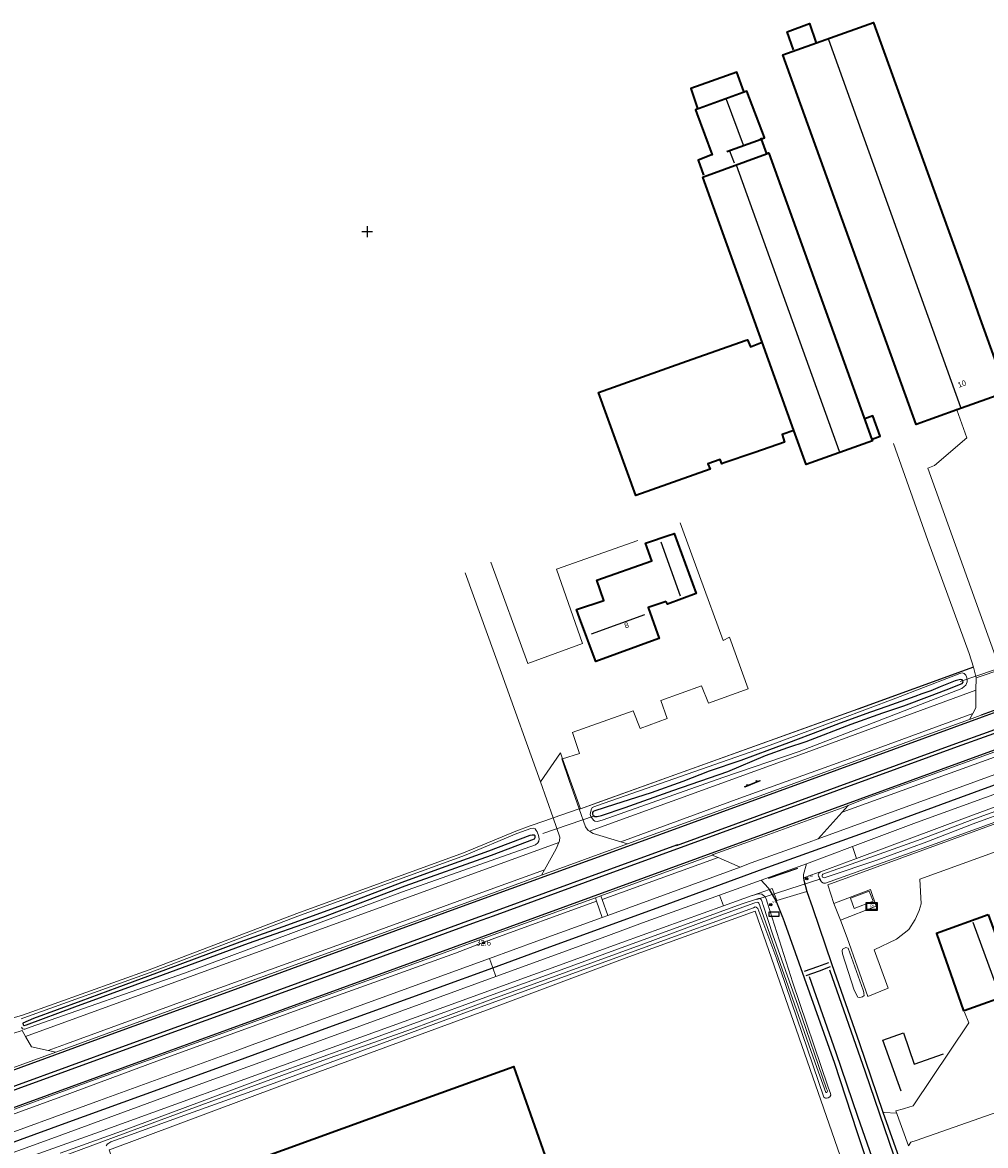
# Model space of a CAD drawing. Header units: metres. Extents: x 169249 to 194689, y 406250 to 412203.
# Tile 140 of 256: x 177102 to 177279, y 406710 to 406916. Entities that reach past the tile are written whole.
import ezdxf
from ezdxf.enums import TextEntityAlignment as Align

# ---------------------------------------------------------------- set-up
doc = ezdxf.new("R2010")
doc.units = ezdxf.units.M
doc.linetypes.add('BGT_NLCS_N264$0$AM-AS', pattern=[16, 10, -2, 2, -2])
doc.layers.get('0').update_dxf_attribs({"linetype": 'CONTINUOUS'})
for name, color, linetype, lineweight in [('BGT_NLCS_N264$0$B-WE-AM-AS_KUNSTWERK_DUIKER-GV', 252, 'BGT_NLCS_N264$0$AM-AS', 18), ('BGT_NLCS_N264$0$B-WE-GW-WATERGANG_INSTEEK-G', 252, 'CONTINUOUS', 18), ('BGT_NLCS_N264$0$B-WE-GW-WATERGANG_SLOOT_BODEM-G', 252, 'CONTINUOUS', 18), ('BGT_NLCS_N264$0$B-WE-IE-TERREINAFSCHEIDING_KUNSTMATIG_HEKWERK-G', 252, 'BGT_NLCS_N264$0$IE-TERREINAFSCHEIDING-KUNSTMATIG', 18), ('BGT_NLCS_N264$0$B-WE-KW-KUNSTWERK_DUIKER-G', 252, 'CONTINUOUS', 18), ('BGT_NLCS_N264$0$B-WE-OG-TOPOGRAFIE_BEBOUWING-G', 252, 'CONTINUOUS', 35), ('BGT_NLCS_N264$0$B-WE-OG-TOPOGRAFIE_TERREIN_GROEN-GV', 252, 'CONTINUOUS', 18), ('BGT_NLCS_N264$0$B-WE-OG-TOPOGRAFIE_TERREIN_ONBEGROEID-GV', 252, 'CONTINUOUS', 18), ('BGT_NLCS_N264$0$B-WE-OG-TOPOGRAFIE_WATER-GV', 252, 'CONTINUOUS', 18), ('BGT_NLCS_N264$0$B-WE-OG-TOPOGRAFIE_WEG_BERM-GV', 252, 'CONTINUOUS', 18), ('BGT_NLCS_N264$0$B-WE-OG-TOPOGRAFIE_WEG_RIJWEG-GV', 252, 'CONTINUOUS', 18), ('BGT_NLCS_N264$0$B-WE-OG-TOPOGRAFIE_WEG_RIJWIELPAD-GV', 252, 'CONTINUOUS', 18), ('BGT_NLCS_N264$0$B-WE-OG-TOPOGRAFIE_WEG_VERHARD-G', 252, 'CONTINUOUS', 18), ('BGT_NLCS_N264$0$B-WE-VW-VERKEERSTEKEN_BORD-S', 252, 'CONTINUOUS', 25), ('X-XX-AL-REFERENTIE-G', 7, 'CONTINUOUS', 18)]:
    doc.layers.add(name, color=color, linetype=linetype, lineweight=lineweight)
for name, color, linetype in [('BGT_NLCS_N264$0$B-WE-IE-MEUBILAIR_WEGMEUBILAIR-S', 252, 'CONTINUOUS'), ('BGT_NLCS_N264$0$B-WE-IE-TERREINAFSCHEIDING_KUNSTMATIG_HEKWERK_RASTER-G', 252, 'CONTINUOUS'), ('BGT_NLCS_N264$0$B-WE-KG-KADASTRAAL_NOK-G', 252, 'CONTINUOUS'), ('BGT_NLCS_N264$0$B-WE-OG-TOPOGRAFIE_WATER_SLOOT-GV', 252, 'CONTINUOUS'), ('BGT_NLCS_N264$0$B-WE-OG-TOPOGRAFIE_WEG_INRIT-GV', 252, 'CONTINUOUS'), ('BGT_NLCS_N264$0$B-WE-OG-TOPOGRAFIE_WEG_RIJWEG-G', 252, 'CONTINUOUS'), ('BGT_NLCS_N264$0$B-WE-VW-MARKERING-G', 252, 'CONTINUOUS'), ('BGT_NLCS_N264$0$Label_Nummeraanduidingreeks', 252, 'CONTINUOUS'), ('BGT_NLCS_N264$0$Label_Puntobject', 252, 'CONTINUOUS')]:
    doc.layers.add(name, color=color, linetype=linetype)
doc.styles.add('BGT_NLCS_N264$0$NLCS-ISO', font='NLCS-ISO.ttf')
doc.styles.add('BGT_NLCS_N264$0$STANDARD', font='txt')
doc.linetypes.add('BGT_NLCS_N264$0$IE-TERREINAFSCHEIDING-KUNSTMATIG', pattern='A,4,[82,NLCS.SHX,S=0.75,R=90,X=0,Y=0],4,-2', length=10)

# ---------------------------------------------------------------- blocks, each defined once
blk = doc.blocks.new('BGT_NLCS_N264$0$SIE-WEG_SCHRIKHEK')
for points in [[(-1.125, 0), (-1.125, 0.1), (-1.5, 0.1), (-1.5, 0)], [(-0.375, 0), (-0.375, 0.1), (-0.75, 0.1), (-0.75, 0)], [(0.375, 0.1), (0, 0.1), (0, 0), (0.375, 0)], [(1.125, 0), (1.125, 0.1), (0.75, 0.1), (0.75, 0)]]:
    blk.add_hatch(color=0).paths.add_polyline_path(points)
at = {"color": 0}
for p, q in [((-1.125, 0), (-1.125, 0.1)), ((-0.75, 0), (-0.75, 0.1)), ((-0.375, 0), (-0.375, 0.1)), ((0, 0.1), (0, 0)), ((0.375, 0.1), (0.375, 0)), ((0.75, 0.1), (0.75, 0)), ((1.125, 0.1), (1.125, 0))]:
    blk.add_line(p, q, dxfattribs=at)
at = {"flags": 128}
for points in [[(-1.5, 0.1), (1.5, 0.1), (1.5, 0), (-1.5, 0)], [(-1.0125, 0.1), (-1.0125, 0.25), (-0.8625, 0.25), (-0.8625, 0.1)], [(0.8625, 0.1), (0.8625, 0.25), (1.0125, 0.25), (1.0125, 0.1)]]:
    blk.add_lwpolyline(points, close=True, dxfattribs=at)
blk = doc.blocks.new('BGT_NLCS_N264$0$SIE-WEG_STRAATNAAMBORD_PAAL-SO')
blk.add_line((-0.3, 0), (0.3, 0))
for radius in [0.2, 0.0745]:
    blk.add_circle((0, 0), radius)
at = {"style": 'BGT_NLCS_N264$0$NLCS-ISO'}
blk.add_attdef('STRAATNAAMBORD', (0.28, 0.29), '', height=0.35, dxfattribs=at)
blk = doc.blocks.new('BGT_NLCS_N264$0$SKL-ET_OV_KAST_ALGEMEEN-SO')
for p, q in [((-0.91, 0.44), (0.84, 0.44)), ((-0.91, -0.43), (-0.91, 0.44)), ((0.84, 0.44), (0.84, -0.43)), ((0.84, -0.43), (-0.91, -0.43))]:
    blk.add_line(p, q)
blk = doc.blocks.new('BGT_NLCS_N264$0$SRI-TERREINKAST-SO')
at = {"ltscale": 0.1}
h = blk.add_hatch(color=256, dxfattribs=at)
h.paths.add_polyline_path([(1.16, 0.64), (-1.01, 0.64), (-1.01, -0.71), (1.16, -0.71)])
h.paths.add_polyline_path([(1.01, 0.49), (-0.86, 0.49), (-0.86, -0.56), (1.01, -0.56)], flags=16)
at = {"flags": 128}
for points in [[(1.16, 0.64), (-1.01, 0.64), (-1.01, -0.71), (1.16, -0.71)], [(1.01, 0.49), (-0.86, 0.49), (-0.86, -0.56), (1.01, -0.56)]]:
    blk.add_lwpolyline(points, close=True, dxfattribs=at)
at = {"style": 'BGT_NLCS_N264$0$NLCS-ISO'}
blk.add_text('RI', height=0.6, dxfattribs=at).set_placement((-0.26, -0.29))
blk = doc.blocks.new('BGT_NLCS_N264$0$SIE-WEG_PAAL_ALGEMEEN_TYPE_02-SO')
at = {"ltscale": 0.5}
h = blk.add_hatch(color=256, dxfattribs=at)
h.paths.add_polyline_path([(0, 0), (0.1875, 0, 0.41421356), (0, 0.1875)])
h.paths.add_polyline_path([(0, -0.1875), (0, 0), (-0.1875, 0, 0.41421356)])
for p, q in [((-0.1875, 0), (0.1875, 0)), ((0, -0.1875), (0, 0.1875))]:
    blk.add_line(p, q, dxfattribs=at)
blk.add_circle((0, 0), 0.1875, dxfattribs=at)
blk = doc.blocks.new('BGT_NLCS_N264')
at = {"layer": 'BGT_NLCS_N264$0$B-WE-AM-AS_KUNSTWERK_DUIKER-GV'}
for p, q in [((177274, 406795.38, 19.62), (177283.83, 406798.77, 19.6)), ((177206.86, 406770.77, 19.08), (177195.55, 406766.85, 19.07))]:
    blk.add_line(p, q, dxfattribs=at)
at = {"layer": 'BGT_NLCS_N264$0$B-WE-GW-WATERGANG_INSTEEK-G'}
blk.add_line((177235.83, 406756.15, 20.3), (177235.85, 406756.15, 20.3), dxfattribs=at)
for points in [[(177292.17, 406773.9, 20.04), (177269.4, 406765.65, 20.02), (177263.98, 406763.69, 20.02), (177249.25, 406758.43, 20.13), (177249.17, 406758.41, 20.13), (177249.05, 406758.39, 20.13), (177248.92, 406758.39, 20.13), (177248.77, 406758.48, 20.13), (177248.53, 406758.63, 20.13), (177248.27, 406759.02, 20.13), (177248.22, 406759.09, 20.13), (177248.08, 406759.48, 20.13), (177248, 406759.71, 20.14), (177247.93, 406759.91, 20.14), (177248.05, 406760.26, 20.14), (177248.32, 406760.46, 20.15)], [(177235.85, 406756.15, 20.3), (177236.74, 406756.39, 20.23), (177237.2, 406756.45, 20.19), (177237.59, 406756.39, 20.21), (177237.63, 406756.36, 20.21), (177238.13, 406755.99, 20.23), (177238.37, 406755.52, 20.24), (177238.61, 406754.75, 20.25), (177238.63, 406754.72, 20.25), (177242.9, 406741.3, 20.35), (177243.22, 406740.32, 20.35), (177249.74, 406720.99, 20.49), (177250.2, 406719.82, 20.49), (177250.24, 406719.53, 20.49), (177250.07, 406719.23, 20.49), (177249.73, 406719.05, 20.48), (177249.48, 406718.96, 20.48), (177249.29, 406718.96, 20.47), (177249.15, 406719.04, 20.48), (177248.95, 406719.17, 20.48), (177241.01, 406742.52, 20.28), (177240.48, 406744.05, 20.27), (177240.33, 406744.46, 20.27), (177236.86, 406753.79, 20.18), (177236.52, 406754.01, 20.18), (177236.36, 406754.05, 20.18), (177236.05, 406753.91, 20.3), (177216.18, 406746.66, 20.21), (177184.74, 406735.22, 20.32), (177148.09, 406721.74, 20.43), (177132.37, 406716.07, 20.46), (177121.67, 406712.21, 20.49), (177118.1, 406710.95, 20.58), (177117.51, 406710.58, 20.65), (177117.49, 406710.56, 20.65), (177117.22, 406710.19, 20.65)], [(177252.37, 406745.42, 20.32), (177252.31, 406746, 20.34), (177252.39, 406746.28, 20.33), (177252.62, 406746.43, 20.33), (177253, 406746.58, 20.34), (177253.2, 406746.57, 20.34), (177253.34, 406746.5, 20.35), (177253.39, 406746.48, 20.34), (177253.4, 406746.47, 20.34), (177256.18, 406738.8, 20.32), (177256.28, 406738.34, 20.35), (177256.31, 406738.16, 20.36), (177256.37, 406737.8, 20.39), (177256.03, 406737.58, 20.4), (177255.56, 406737.41, 20.4), (177255.2, 406737.47, 20.4), (177254.54, 406738.77, 20.4), (177252.37, 406745.42, 20.32)]]:
    blk.add_polyline3d(points, dxfattribs=at)
at = {"layer": 'BGT_NLCS_N264$0$B-WE-GW-WATERGANG_SLOOT_BODEM-G'}
for points in [[(177287.6, 406774.16, 19.32), (177276.11, 406770, 19.31), (177266.83, 406766.46, 19.31), (177252.29, 406761.28, 19.31), (177251.53, 406761.02, 19.31), (177248.76, 406760.05, 19.31), (177248.73, 406759.97, 19.31), (177248.67, 406759.8, 19.31), (177248.67, 406759.7, 19.31), (177248.71, 406759.52, 19.31), (177249.07, 406759.4, 19.31), (177249.58, 406759.57, 19.31), (177258.88, 406762.72, 19.31), (177267.86, 406766.01, 19.31), (177276.38, 406769.3, 19.31), (177283.42, 406771.87, 19.31)], [(177108.86, 406708.17, 19.7), (177120.7, 406712.54, 19.7), (177131.77, 406716.64, 19.7), (177146.32, 406721.98, 19.65), (177159.01, 406726.58, 19.65), (177161.19, 406727.37, 19.65), (177173.3, 406731.65, 19.65), (177187.74, 406737.03, 19.65), (177201.68, 406742.07, 19.65), (177215.92, 406747.31, 19.58), (177230.75, 406752.78, 19.58), (177236.29, 406754.81, 19.45), (177236.7, 406754.95, 19.44), (177236.9, 406754.88, 19.44), (177236.93, 406754.86, 19.44), (177237.03, 406754.74, 19.44), (177237.19, 406754.29, 19.44), (177237.19, 406754.29, 19.44), (177237.21, 406754.23, 19.44), (177247.69, 406724.58, 19.58), (177249.33, 406720.02, 19.58), (177249.53, 406720.03, 19.58), (177249.61, 406720.32, 19.58), (177249.45, 406720.66, 19.58), (177244.22, 406735.83, 19.58), (177239.58, 406748.93, 19.58), (177237.81, 406754.39, 19.36), (177237.79, 406754.47, 19.36), (177237.62, 406754.96, 19.34), (177237.47, 406755.43, 19.32), (177237.21, 406755.6, 19.32), (177236.99, 406755.59, 19.11), (177233.8, 406754.56, 19.1), (177226.05, 406751.75, 19.41), (177213.12, 406747.04, 19.46), (177200.77, 406742.5, 19.54), (177186.92, 406737.52, 19.71), (177174.85, 406733.09, 19.71), (177161.68, 406728.26, 19.7), (177148.04, 406723.34, 19.7), (177134.34, 406718.22, 19.7), (177120.05, 406712.92, 19.7), (177108.76, 406708.87, 19.7)]]:
    blk.add_polyline3d(points, dxfattribs=at)
at = {"layer": 'BGT_NLCS_N264$0$B-WE-IE-TERREINAFSCHEIDING_KUNSTMATIG_HEKWERK-G'}
for p, q in [((177276.32, 406797.95, 20.26), (177204.28, 406772.04, 20.6)), ((177204.28, 406772.04, 20.6), (177201, 406781.23, 20.74)), ((177250.82, 406754.66, 20.71), (177252.04, 406751.62, 20.78))]:
    blk.add_line(p, q, dxfattribs=at)
for points in [[(177417.89, 406747.08, 20.02), (177395.71, 406811.78, 20.03), (177395.56, 406811.72, 20.03), (177367.59, 406801.22, 20.07), (177339.41, 406790.98, 20.08), (177304.43, 406778.05, 20.13), (177300.82, 406776.74, 20.14), (177295.63, 406774.85, 20.15), (177249.68, 406758.1, 20.29), (177250.82, 406754.66, 20.71)], [(177252.04, 406751.62, 20.78), (177253.25, 406748.4, 20.51), (177257.04, 406737.61, 20.38), (177260.78, 406739.13, 20.39), (177258.21, 406746.17, 20.39), (177262.29, 406748.14, 20.29), (177264.55, 406749.93, 20.3), (177265.73, 406751.72, 20.3), (177266.47, 406753.37, 20.28), (177266.82, 406754.63, 20.27), (177266.58, 406759.14, 20.24), (177300.52, 406771.41, 20.05), (177337.48, 406784.88, 20.12), (177371.52, 406797.28, 20.17), (177393.9, 406805.47, 20.09), (177405.23, 406772.12, 20.13), (177415.07, 406742.91, 20.08)], [(177201, 406781.23, 20.74), (177200.6, 406782.33, 20.75), (177196.97, 406776.98, 20.58)], [(177250.82, 406754.66, 20.71), (177257.51, 406757.22, 20.83), (177258.59, 406754.22, 20.86), (177252.04, 406751.62, 20.78)], [(177140.65, 406640.24, 20.74), (177126.13, 406684.17, 20.75), (177121.45, 406698.34, 20.76), (177119.28, 406704.93, 20.76), (177117.79, 406709.48, 20.76), (177117.85, 406709.51, 20.76), (177149.13, 406721.15, 20.49), (177187.06, 406735.09, 20.43), (177212.5, 406744.62, 20.29), (177236.35, 406753.28, 20.23), (177254.44, 406701.18, 20.55), (177254.56, 406700.84, 20.56), (177235.07, 406694.29, 20.65)]]:
    blk.add_polyline3d(points, dxfattribs=at)
at = {"layer": 'BGT_NLCS_N264$0$B-WE-IE-TERREINAFSCHEIDING_KUNSTMATIG_HEKWERK_RASTER-G'}
blk.add_line((177276.44, 406798.04, 20.26), (177255.18, 406790.36, 20.35), dxfattribs=at)
blk.add_polyline3d([(177263.18, 406720.28, 20.6), (177259.82, 406729.63, 20.49), (177263.6, 406730.93, 20.45), (177265.56, 406725.23, 20.49), (177270.95, 406727.09, 20.47)], dxfattribs=at)
at = {"layer": 'BGT_NLCS_N264$0$B-WE-KG-KADASTRAAL_NOK-G'}
for p, q in [((177231.02, 406902.27, 24.79), (177234.14, 406893.89, 24.8)), ((177231.66, 406892.74, 23.75), (177232.52, 406890.58, 23.76)), ((177222.66, 406811.06, 26.32), (177219.13, 406820.95, 26.27)), ((177216.03, 406807.65, 29.77), (177206.25, 406804.08, 29.84)), ((177281.33, 406737.66, 25.99), (177276.4, 406751.18, 26.05))]:
    blk.add_line(p, q, dxfattribs=at)
for points in [[(177274.16, 406845.6, 25.63), (177274.13, 406845.7, 25.63), (177249.86, 406913.15, 25.66)], [(177232.89, 406890.17, 25.02), (177251.78, 406837.64, 25.03), (177251.81, 406837.57, 25.03)]]:
    blk.add_polyline3d(points, dxfattribs=at)
at = {"layer": 'BGT_NLCS_N264$0$B-WE-KW-KUNSTWERK_DUIKER-G'}
blk.add_line((177248.43, 406759.22, 18.99), (177236.69, 406755.4, 18.99), dxfattribs=at)
at = {"layer": 'BGT_NLCS_N264$0$B-WE-OG-TOPOGRAFIE_BEBOUWING-G'}
for p, q in [((177231.18, 406892.62, 23.61), (177237.43, 406894.93, 23.61)), ((177237.35, 406895.14, 22.26), (177237.43, 406894.93, 22.26)), ((177237.43, 406894.93, 22.26), (177238.42, 406892.23, 22.26)), ((177238.42, 406892.23, 22.26), (177238.43, 406892.2, 22.26)), ((177243.46, 406841.48, 22.69), (177237.64, 406857.65, 22.69))]:
    blk.add_line(p, q, dxfattribs=at)
for points in [[(177273.39, 406845.22, 22.62), (177265.88, 406842.53, 22.62), (177241.43, 406910.38, 22.62), (177258.07, 406916.32, 22.62), (177258.09, 406916.27, 22.62)], [(177243.4, 406911.3, 22.67), (177242.26, 406914.6, 22.67), (177246.32, 406916.1, 22.67), (177247.49, 406912.7, 22.67)], [(177258.09, 406916.27, 22.62), (177266.39, 406893.22, 22.62), (177275.55, 406867.79, 22.62), (177277.61, 406862.07, 22.62), (177282.43, 406848.69, 22.62), (177282.5, 406848.48, 22.62), (177273.39, 406845.22, 22.62)], [(177234.25, 406903.62, 22.6), (177233, 406907.2, 22.6), (177224.52, 406904.17, 22.6), (177225.78, 406900.56, 22.6)], [(177237.43, 406894.93, 23.61), (177237.49, 406894.95, 23.61), (177238.05, 406895.16, 23.61), (177238.04, 406895.19, 23.61), (177234.85, 406903.7, 23.61), (177225.42, 406900.27, 23.61), (177225.42, 406900.26, 23.61), (177225.65, 406899.64, 23.61), (177228.45, 406892.06, 23.61), (177228.37, 406892.03, 23.61), (177226.1, 406891.14, 23.61), (177225.87, 406891.05, 23.61), (177226.89, 406888.3, 23.61)], [(177237.64, 406857.65, 22.69), (177226.75, 406887.94, 22.69), (177226.85, 406887.98, 22.69), (177238.42, 406892.23, 22.69)], [(177238.42, 406892.23, 22.69), (177238.46, 406892.24, 22.69), (177238.83, 406892.38, 22.69), (177238.85, 406892.34, 22.69), (177248.2, 406866.37, 22.69), (177256.3, 406843.9, 22.69), (177257.78, 406839.79, 22.69), (177257.87, 406839.55, 22.69), (177245.71, 406835.2, 22.69), (177243.46, 406841.48, 22.69)], [(177243.46, 406841.48, 22.69), (177241.29, 406840.7, 24.06), (177241.71, 406839.3, 24.12), (177236.3, 406837.44, 24.06), (177230.5, 406835.44, 24), (177230.22, 406835.34, 23.99), (177229.92, 406836.13, 23.94), (177227.68, 406835.35, 24.6), (177228.07, 406834.39, 24.72), (177214.45, 406829.56, 24.24), (177207.6, 406848.43, 24.31), (177223.74, 406854.15, 24.23), (177234.71, 406858.03, 24.17), (177234.96, 406858.12, 24.17), (177235.5, 406856.83, 24.1), (177237.64, 406857.65, 22.69)], [(177257.81, 406839.84, 22.15), (177259.3, 406840.39, 22.15), (177257.95, 406844.13, 22.15), (177256.51, 406843.62, 22.15)], [(177220.03, 406810.1, 23.8), (177216.72, 406809, 28.12), (177218.73, 406803.29, 24.45), (177218.66, 406803.28, 24.46), (177207.08, 406799.06, 24.5), (177206.96, 406799.39, 24.5), (177204.14, 406807.07, 24.47), (177203.58, 406808.59, 24.46), (177208.55, 406810.24, 24.11), (177207.32, 406813.97, 23.71), (177217.39, 406817.53, 23.93), (177216.2, 406820.76, 23.96), (177220.73, 406822.29, 23.87), (177221.18, 406822.44, 23.86), (177221.48, 406822.54, 23.86), (177225.53, 406811.55, 23.93), (177220.24, 406809.6, 23.89), (177220.03, 406810.1, 23.8)], [(177279.11, 406752.68, 24.54), (177284.35, 406738.45, 24.69), (177284.32, 406738.44, 24.69), (177274.73, 406735.01, 23.35), (177274.65, 406734.98, 23.33), (177272.75, 406740.41, 23.37), (177269.69, 406749.2, 23.42), (177269.67, 406749.26, 23.42), (177279.11, 406752.68, 24.54)], [(177144.66, 406688.35, 24.09), (177139.24, 406703.79, 23.46), (177138.65, 406705.46, 23.4), (177139.07, 406705.61, 23.4), (177139.11, 406705.62, 23.4), (177171.22, 406717.23, 23.9), (177192.03, 406724.75, 24.22), (177192.06, 406724.67, 24.22), (177197.77, 406708.48, 24.15), (177197.96, 406707.95, 24.15), (177144.66, 406688.35, 24.09)]]:
    blk.add_polyline3d(points, dxfattribs=at)
at = {"layer": 'BGT_NLCS_N264$0$B-WE-OG-TOPOGRAFIE_TERREIN_GROEN-GV'}
blk.add_polyline3d([(177240.33, 406755.2, 1.24), (177239.49, 406757.41, 20.25), (177238.99, 406757.24, 20.25)], dxfattribs=at)
at = {"layer": 'BGT_NLCS_N264$0$B-WE-OG-TOPOGRAFIE_TERREIN_ONBEGROEID-GV', "linetype": 'Continuous'}
for p, q in [((177276.9, 406796.1, 20.23), (177281.79, 406797.75, 20.25)), ((177199.3, 406770.39, 20.55), (177204.06, 406772.02, 20.57))]:
    blk.add_line(p, q, dxfattribs=at)
at = {"layer": 'BGT_NLCS_N264$0$B-WE-OG-TOPOGRAFIE_WATER-GV'}
for p, q in [((177254.97, 406762.95, 20.12), (177248.32, 406760.46, 20.15)), ((177248.32, 406760.46, 20.15), (177247.46, 406760.16, 20.18)), ((177235.83, 406756.15, 20.3), (177230.55, 406754.25, 20.32)), ((177235.84, 406756.15, 20.3), (177235.83, 406756.15, 20.3)), ((177235.85, 406756.15, 20.23), (177235.84, 406756.15, 20.3))]:
    blk.add_line(p, q, dxfattribs=at)
for points in [[(177454.56, 406835.85, 19.72), (177453.42, 406835.62, 19.72), (177429.71, 406827.16, 19.74), (177404.27, 406817.92, 19.8), (177377.18, 406808.01, 19.84), (177341.41, 406794.85, 19.88), (177309.38, 406783.13, 19.94), (177274.8, 406770.35, 20.03), (177254.97, 406762.95, 20.12)], [(177206.94, 406769.78, 20.44), (177207.44, 406769.72, 20.44), (177208.47, 406770.02, 20.44), (177230.44, 406777.82, 20.39), (177244.46, 406782.58, 20.23), (177274.28, 406794.14, 20.24), (177274.73, 406794.46, 20.24), (177275.01, 406794.71, 20.24), (177275.25, 406795.34, 20.24), (177275.27, 406795.81, 20.22), (177275.13, 406796.25, 20.18), (177275.04, 406796.55, 20.14), (177274.72, 406796.9, 20.13), (177274.35, 406796.97, 20.15), (177273.92, 406796.86, 20.18), (177272.36, 406796.29, 20.15), (177262.18, 406792.33, 20.11), (177251.79, 406788.46, 20.11), (177239.1, 406783.72, 20.1), (177207.43, 406772.65, 20.45), (177206.42, 406772.3, 20.45), (177206.26, 406771.86, 20.44), (177206.11, 406771.31, 20.44), (177206.09, 406771.03, 20.44), (177206.22, 406770.67, 20.44), (177206.69, 406769.94, 20.44), (177206.94, 406769.78, 20.44)], [(177152.42, 406752.36, 20.82), (177125.28, 406742.05, 21.02), (177102.09, 406733.73, 21.22), (177101.64, 406733.51, 21.2)], [(177101.68, 406732, 21.18), (177101.9, 406731.68, 21.18), (177102.09, 406731.62, 21.18), (177102.31, 406731.61, 21.18), (177103.31, 406731.98, 21.17), (177131.58, 406741.89, 20.98), (177171.63, 406756.8, 20.66), (177196.04, 406765.47, 20.51), (177196.48, 406765.81, 20.52), (177196.67, 406766.12, 20.53), (177196.71, 406766.57, 20.53), (177196.57, 406767.16, 20.52), (177196.33, 406767.81, 20.53), (177196.17, 406768.1, 20.52), (177195.99, 406768.35, 20.5), (177195.69, 406768.5, 20.49), (177195.18, 406768.44, 20.46), (177192.63, 406767.51, 20.39), (177183.02, 406763.51, 20.3), (177152.42, 406752.36, 20.82)], [(177230.55, 406754.25, 20.32), (177211.9, 406747.55, 20.38), (177179.2, 406735.69, 20.47), (177154.48, 406726.73, 20.6), (177116, 406712.79, 20.84), (177085.3, 406701.83, 21), (177059.43, 406692.25, 20.95)]]:
    blk.add_polyline3d(points, dxfattribs=at)
at = {"layer": 'BGT_NLCS_N264$0$B-WE-OG-TOPOGRAFIE_WATER_SLOOT-GV'}
for points in [[(177245.73, 406784.41, 19.7), (177253.97, 406787.58, 19.66), (177259.77, 406789.63, 19.66), (177263.62, 406790.94, 19.66), (177268.33, 406792.69, 19.66), (177271.4, 406793.85, 19.66), (177274.36, 406795.07, 19.66), (177274.51, 406795.28, 19.66), (177274.49, 406795.54, 19.66), (177274.36, 406795.69, 19.66), (177274.07, 406795.75, 19.66), (177273.09, 406795.52, 19.66), (177270.33, 406794.43, 19.62), (177268.57, 406793.7, 19.62), (177266.92, 406793.17, 19.62), (177265.67, 406792.68, 19.62), (177260.54, 406790.83, 19.62), (177257.51, 406789.77, 19.62), (177251.94, 406787.76, 19.62), (177248.28, 406786.36, 19.62), (177242.46, 406784.15, 19.62), (177238.97, 406782.89, 19.67), (177233.74, 406780.92, 19.7), (177227.91, 406778.96, 19.7), (177223.05, 406777.07, 19.7), (177217.26, 406775.01, 19.7), (177210.55, 406772.86, 19.7), (177206.9, 406771.66, 19.7), (177206.61, 406771.56, 19.7), (177206.5, 406771.36, 19.7), (177206.5, 406771.05, 19.7), (177206.64, 406770.82, 19.7), (177206.92, 406770.66, 19.7), (177207.35, 406770.67, 19.7), (177208.12, 406770.85, 19.7), (177212.49, 406772.27, 19.7), (177221.26, 406775.4, 19.7), (177231.35, 406778.89, 19.7), (177238.26, 406781.82, 19.7), (177242.35, 406783.28, 19.7), (177245.73, 406784.41, 19.7)], [(177172.14, 406757.94, 19.74), (177187.94, 406763.54, 19.74), (177195.83, 406766.54, 19.74), (177196, 406766.81, 19.74), (177195.96, 406767.08, 19.74), (177195.77, 406767.24, 19.74), (177195.43, 406767.24, 19.74), (177194.97, 406767.18, 19.74), (177187.43, 406764.26, 19.74), (177178.07, 406760.9, 19.74), (177171.5, 406758.54, 19.74), (177161.1, 406754.56, 19.74), (177150.5, 406750.73, 19.74), (177141.76, 406747.58, 19.82), (177128.14, 406742.51, 19.95), (177119.17, 406739.22, 19.95), (177112.56, 406736.76, 20.21), (177103.9, 406733.56, 20.21), (177101.95, 406732.7, 20.21), (177101.98, 406732.41, 20.21), (177102.19, 406732.27, 20.21), (177102.62, 406732.4, 20.21), (177111.46, 406735.74, 20.21), (177127.75, 406741.64, 20.21), (177143.37, 406747.4, 20.01), (177156.97, 406752.2, 20.01), (177172.14, 406757.94, 19.74)]]:
    blk.add_polyline3d(points, dxfattribs=at)
at = {"layer": 'BGT_NLCS_N264$0$B-WE-OG-TOPOGRAFIE_WEG_BERM-GV'}
for p, q in [((177276.9, 406796.1, 20.23), (177276.44, 406798.04, 20.26)), ((177276.89, 406793.79, 20.28), (177276.9, 406796.1, 20.23)), ((177275.72, 406788.46, 20.32), (177276.3, 406789.51, 20.33)), ((177283.82, 406782.83, 20.23), (177252.31, 406771.43, 20.38)), ((177204.28, 406772.04, 20.6), (177204.06, 406772.02, 20.57)), ((177252.31, 406771.43, 20.38), (177247.92, 406766.54, 20.22)), ((177253.44, 406772.68, 20.42), (177252.31, 406771.43, 20.38)), ((177211.71, 406766, 20.62), (177212.95, 406765.61, 20.64)), ((177254.24, 406765.14, 20.13), (177245.75, 406761.96, 20.16)), ((177254.97, 406762.95, 20.12), (177254.24, 406765.14, 20.13)), ((177228.46, 406763.57, 20.51), (177208.03, 406756.1, 20.63)), ((177208.26, 406755.44, 20.6), (177229.55, 406763.1, 20.46)), ((177229.55, 406763.1, 20.46), (177228.46, 406763.57, 20.51)), ((177233.61, 406761.36, 20.26), (177229.55, 406763.1, 20.46)), ((177197.14, 406759.86, 20.74), (177197.7, 406760.86, 20.69)), ((177237.46, 406758.96, 20.19), (177229.84, 406756.22, 20.24)), ((177235.84, 406756.15, 20.3), (177238.99, 406757.24, 20.25)), ((177207.26, 406755.09, 20.61), (177207.03, 406755.74, 20.64)), ((177208.3, 406752.09, 20.49), (177207.26, 406755.09, 20.61)), ((177208.03, 406756.1, 20.63), (177208.26, 406755.44, 20.6)), ((177208.26, 406755.44, 20.6), (177209.29, 406752.47, 20.44)), ((177230.55, 406754.25, 20.32), (177229.84, 406756.22, 20.24)), ((177106.61, 406727.7, 21.05), (177107.98, 406727.41, 21.04))]:
    blk.add_line(p, q, dxfattribs=at)
for points in [[(177205.96, 406767.94, 20.57), (177244.57, 406781.98, 20.48), (177276.89, 406793.79, 20.28)], [(177276.3, 406789.51, 20.33), (177276.89, 406790.6, 20.34), (177276.89, 406793.79, 20.28)], [(177255.18, 406790.36, 20.35), (177207.27, 406773.12, 20.45), (177204.28, 406772.04, 20.6)], [(177211.71, 406766, 20.62), (177233.56, 406774.02, 20.59), (177252.11, 406780.68, 20.52), (177276.3, 406789.51, 20.33)], [(177212.95, 406765.61, 20.64), (177224.04, 406769.64, 20.56), (177235.95, 406773.97, 20.48), (177263.51, 406784.04, 20.36), (177266.36, 406785.07, 20.35), (177275.72, 406788.46, 20.32)], [(177283.55, 406783.66, 20.26), (177280.36, 406782.5, 20.28), (177256, 406773.72, 20.41), (177253.44, 406772.68, 20.42)], [(177247.92, 406766.54, 20.22), (177271.31, 406775.03, 20.12), (177281.68, 406778.85, 20.12)], [(177282.84, 406775.65, 20.03), (177265.97, 406769.55, 20.08), (177254.24, 406765.14, 20.13)], [(177204.06, 406772.02, 20.57), (177205.24, 406768.74, 20.59), (177205.73, 406768.08, 20.56), (177205.96, 406767.94, 20.57)], [(177199.3, 406770.39, 20.55), (177197.74, 406769.85, 20.52), (177195.06, 406768.93, 20.46), (177192.44, 406767.97, 20.39), (177182.83, 406763.98, 20.3), (177152.24, 406752.83, 20.82), (177125.11, 406742.52, 21.02), (177101.89, 406734.19, 21.22), (177097.16, 406732.86, 21.31)], [(177200.33, 406765.89, 20.52), (177200.44, 406766.17, 20.53), (177200.53, 406766.87, 20.54), (177199.3, 406770.39, 20.55)], [(177205.96, 406767.94, 20.57), (177206.61, 406767.55, 20.58), (177211.71, 406766, 20.62)], [(177102.45, 406730.3, 21.11), (177162.17, 406752.01, 20.81), (177200.33, 406765.89, 20.52)], [(177197.7, 406760.86, 20.69), (177199.84, 406764.71, 20.51), (177200.33, 406765.89, 20.52)], [(177209.29, 406752.47, 20.44), (177228.57, 406759.51, 20.32), (177233.61, 406761.36, 20.26)], [(177245.75, 406761.96, 20.16), (177245.22, 406760, 20.25), (177245.25, 406759.4, 20.26)], [(177106.61, 406727.7, 21.05), (177109.93, 406728.92, 21.1), (177135.22, 406738.17, 20.93), (177162.43, 406748.03, 20.84), (177183.52, 406755.7, 20.76), (177197.7, 406760.86, 20.69)], [(177107.98, 406727.41, 21.04), (177110.19, 406728.21, 21.13), (177135.48, 406737.46, 20.96), (177162.68, 406747.33, 20.87), (177183.78, 406755, 20.79), (177197.14, 406759.86, 20.74)], [(177238.99, 406757.24, 20.25), (177238.73, 406757.56, 20.23), (177237.46, 406758.96, 20.19)], [(177245.25, 406759.4, 20.26), (177245.4, 406759.45, 20.26), (177247.46, 406760.16, 20.18)], [(177207.03, 406755.74, 20.64), (177186.26, 406748.17, 20.75), (177179.3, 406745.63, 20.79), (177147.32, 406734.07, 20.94), (177142.68, 406732.38, 20.97), (177114.55, 406722.16, 21.15), (177092.19, 406713.97, 21.26), (177087.2, 406712.15, 21.29), (177071.24, 406706.32, 21.32), (177058.11, 406701.52, 21.36)], [(177071.49, 406705.61, 21.29), (177083.9, 406710.11, 21.27), (177108.9, 406719.19, 21.13), (177127.02, 406725.91, 21.03), (177159.18, 406737.59, 20.87), (177181.36, 406745.57, 20.76), (177186.72, 406747.66, 20.72), (177207.26, 406755.09, 20.61)], [(177229.84, 406756.22, 20.24), (177215.7, 406751.13, 20.32), (177209.45, 406748.82, 20.4), (177193.67, 406743.08, 20.48), (177188.77, 406741.29, 20.5)], [(177187.57, 406744.59, 20.62), (177196.3, 406747.77, 20.57), (177208.3, 406752.09, 20.49)], [(177093.52, 406710.33, 21.11), (177093.85, 406710.45, 21.11), (177116, 406718.55, 21.04), (177140.88, 406727.61, 20.91), (177144.03, 406728.75, 20.88), (177163.2, 406735.71, 20.74), (177187.57, 406744.59, 20.62)], [(177188.77, 406741.29, 20.5), (177161.3, 406731.25, 20.64), (177131.45, 406720.42, 20.83), (177107.23, 406711.59, 20.96), (177094.72, 406707.04, 20.99)], [(177098.54, 406730.36, 21.12), (177101.84, 406731.39, 21.12), (177102.45, 406730.3, 21.11)], [(177102.45, 406730.3, 21.11), (177103.54, 406728.36, 21.08), (177106.61, 406727.7, 21.05)]]:
    blk.add_polyline3d(points, dxfattribs=at)
at = {"layer": 'BGT_NLCS_N264$0$B-WE-OG-TOPOGRAFIE_WEG_INRIT-GV'}
blk.add_line((177277.88, 406789.27, 20.26), (177287.83, 406792.91, 20.23), dxfattribs=at)
at = {"layer": 'BGT_NLCS_N264$0$B-WE-OG-TOPOGRAFIE_WEG_RIJWEG-G'}
blk.add_line((177259.81, 406716.37, 20.54), (177262.74, 406708.13, 20.62), dxfattribs=at)
for points in [[(177245.25, 406759.4, 20.26), (177245.27, 406758.93, 20.27), (177245.87, 406756.9, 20.3)], [(177240.19, 406755.16, 20.32), (177239.56, 406756.34, 20.27), (177238.99, 406757.24, 20.25)], [(177245.87, 406756.9, 20.3), (177246.88, 406753.94, 20.31), (177250.45, 406743.47, 20.33), (177255.44, 406729.15, 20.45), (177259.81, 406716.37, 20.54)], [(177257.96, 406704.12, 20.59), (177257.96, 406704.13, 20.59), (177255.1, 406712.79, 20.53), (177250.98, 406725.31, 20.45), (177241.8, 406751.16, 20.35), (177241.47, 406751.98, 20.35), (177241.41, 406752.12, 20.35), (177240.19, 406755.16, 20.32)]]:
    blk.add_polyline3d(points, dxfattribs=at)
at = {"layer": 'BGT_NLCS_N264$0$B-WE-OG-TOPOGRAFIE_WEG_RIJWEG-GV'}
for p, q in [((177212.95, 406765.61, 20.64), (177197.14, 406759.86, 20.74)), ((177107.98, 406727.41, 21.04), (177095.88, 406723.04, 21.08))]:
    blk.add_line(p, q, dxfattribs=at)
for points in [[(177277.88, 406789.27, 20.26), (177277.64, 406789.18, 20.26), (177275.72, 406788.46, 20.32)], [(177228.46, 406763.57, 20.51), (177228.65, 406763.64, 20.51), (177237.54, 406766.86, 20.45), (177252.32, 406772.23, 20.43), (177253.44, 406772.68, 20.42)]]:
    blk.add_polyline3d(points, dxfattribs=at)
at = {"layer": 'BGT_NLCS_N264$0$B-WE-OG-TOPOGRAFIE_WEG_RIJWIELPAD-GV'}
for p, q in [((177237.46, 406758.96, 20.19), (177245.75, 406761.96, 20.16)), ((177208.03, 406756.1, 20.63), (177207.03, 406755.74, 20.64)), ((177208.3, 406752.09, 20.49), (177209.29, 406752.47, 20.44)), ((177188.19, 406742.9, 20.54), (177188.77, 406741.29, 20.5))]:
    blk.add_line(p, q, dxfattribs=at)
for points in [[(177247.92, 406766.54, 20.22), (177246.29, 406765.95, 20.23), (177235.64, 406762.11, 20.24), (177233.61, 406761.36, 20.26)], [(177187.57, 406744.59, 20.62), (177188.19, 406742.9, 20.54), (177188.19, 406742.9, 20.54)]]:
    blk.add_polyline3d(points, dxfattribs=at)
at = {"layer": 'BGT_NLCS_N264$0$B-WE-OG-TOPOGRAFIE_WEG_VERHARD-G'}
for p, q in [((177196.97, 406776.98, 20.58), (177199.3, 406770.39, 20.55)), ((177240.33, 406755.2, 20.32), (177245.87, 406756.9, 20.3)), ((177240.19, 406755.16, 20.32), (177240.33, 406755.2, 20.32)), ((177264.5, 406710.22, 20.62), (177262.18, 406716.62, 20.51))]:
    blk.add_line(p, q, dxfattribs=at)
for points in [[(177273.39, 406845.22, 20.39), (177275.22, 406840.14, 20.35), (177269.26, 406835.02, 20.29), (177268.02, 406834.55, 20.32), (177280.44, 406800, 20.26), (177280.7, 406799.57, 20.26)], [(177273.32, 406845.41, 20.39), (177273.32, 406845.41, 20.39), (177273.39, 406845.22, 20.39)], [(177276.44, 406798.04, 20.26), (177275.62, 406800.53, 20.27), (177268.05, 406821.29, 20.3), (177261.75, 406839.05, 20.39)], [(177201, 406781.23, 20.7), (177204.1, 406782.22, 20.58), (177202.84, 406786.03, 20.65), (177202.77, 406786.03, 20.65), (177213.95, 406790.05, 20.61), (177215.23, 406786.79, 20.65), (177220.22, 406788.6, 20.65), (177219.02, 406791.91, 20.66), (177226.5, 406794.63, 20.58), (177227.76, 406791.43, 20.63), (177235.05, 406794.07, 20.68), (177231.65, 406803.52, 20.77), (177230.48, 406802.94, 20.68), (177226.11, 406814.78, 20.72), (177222.58, 406824.53, 20.79)], [(177214.8, 406821.29, 20.75), (177199.86, 406816.01, 20.68), (177204.69, 406802.39, 20.68), (177194.61, 406798.74, 20.65), (177187.82, 406817.32, 20.68)], [(177183.12, 406815.35, 20.66), (177189.78, 406796.93, 20.68), (177196.97, 406776.98, 20.58)], [(177204.06, 406772.02, 20.57), (177202.2, 406777.22, 20.54), (177200.89, 406781.2, 20.7), (177201, 406781.23, 20.7)], [(177254.53, 406753.78, 21.01), (177253.83, 406755.64, 21.01), (177257.28, 406756.95, 20.93), (177258.01, 406755.09, 20.96), (177254.53, 406753.78, 21.01)], [(177262.18, 406716.62, 20.51), (177263.59, 406717.03, 20.49), (177263.79, 406717.09, 20.49), (177265.37, 406717.55, 20.46), (177275.57, 406732.81, 20.34), (177274.81, 406734.74, 20.34)], [(177264.5, 406710.22, 20.62), (177264.95, 406710.89, 20.58), (177265.88, 406711.21, 20.58), (177285.59, 406718.11, 20.51), (177288.48, 406709.91, 20.78), (177313.52, 406718.74, 20.44), (177312.53, 406721.46, 20.41)], [(177262.31, 406716.24, 20.42), (177260.03, 406716.36, 20.53), (177259.81, 406716.37, 20.54)]]:
    blk.add_polyline3d(points, dxfattribs=at)
at = {"layer": 'BGT_NLCS_N264$0$B-WE-VW-MARKERING-G', "linetype": 'Continuous'}
for p, q in [((177165.14, 406878.95, 20.53), (177165.14, 406877.95, 20.53)), ((177164.14, 406877.95, 20.53), (177165.14, 406877.95, 20.53)), ((177165.14, 406877.95, 20.53), (177166.14, 406877.95, 20.53)), ((177165.14, 406877.95, 20.53), (177165.14, 406876.95, 20.53)), ((177238.83, 406759.33, 20.25), (177244.16, 406761.17, 20.23))]:
    blk.add_line(p, q, dxfattribs=at)
for points in [[(177470.84, 406852.1, 19.95), (177453.39, 406845.75, 20.01), (177439.2, 406840.61, 19.94), (177374.02, 406816.86, 20), (177324.93, 406799.06, 20.09), (177313.48, 406794.93, 20.21), (177301.97, 406790.71, 20.2), (177280.25, 406782.79, 20.33), (177186.15, 406748.49, 20.72), (177139.33, 406731.45, 20.93), (177125.16, 406726.33, 21.07), (177092.08, 406714.26, 21.23), (177070.82, 406706.48, 21.35), (177010.32, 406684.72, 21.44), (176997.89, 406680.44, 21.42), (176984.68, 406675.89, 21.4), (176949.9, 406664.47, 21.38), (176934.6, 406659.7, 21.37), (176903.53, 406650.42, 21.35), (176902.59, 406650.16, 21.36), (176886.05, 406645.45, 21.37)], [(177377.1, 406824.91, 20.03), (177371.79, 406822.97, 20.04), (177348.13, 406814.29, 20.09), (177292.85, 406794.25, 20.21), (177278.03, 406788.85, 20.34), (177213.58, 406765.38, 20.68), (177183.93, 406754.59, 20.75), (177156.77, 406744.74, 20.86), (177139.55, 406738.41, 20.93), (177119.42, 406731.11, 21.03), (177089.84, 406720.34, 21.1), (177059.77, 406709.37, 21.18), (177011.05, 406691.84, 21.25), (176995.81, 406686.5, 21.25), (176990.85, 406684.76, 21.25), (176971.32, 406678.23, 21.29), (176948.09, 406670.71, 21.31), (176933, 406665.99, 21.21), (176915.91, 406660.8, 21.21), (176900.83, 406656.38, 21.24), (176895.39, 406654.79, 21.25), (176875.16, 406649.16, 21.23)], [(177378.31, 406821.53, 20.02), (177373.02, 406819.61, 20.02), (177364.33, 406816.43, 20.01), (177319.01, 406799.98, 20.15), (177284.97, 406787.57, 20.35), (177279.26, 406785.51, 20.34), (177273.45, 406783.43, 20.33), (177207.66, 406759.45, 20.73), (177188.24, 406752.38, 20.73), (177185.14, 406751.25, 20.76), (177165.57, 406744.12, 20.9), (177145.98, 406736.98, 20.93), (177120.16, 406727.62, 21.07), (177091.06, 406717.05, 21.17), (177063.2, 406706.86, 21.23), (177017.75, 406690.48, 21.29), (176996.96, 406683.16, 21.31), (176968.83, 406673.65, 21.33), (176925.89, 406660.12, 21.29), (176902.66, 406653.27, 21.31), (176901.78, 406653.02, 21.31), (176879.48, 406646.66, 21.23)], [(177221.9, 406765.32, 20.61), (177273.19, 406784.03, 20.33), (177279.03, 406786.13, 20.34), (177364.07, 406817.04, 20.01)], [(177188.19, 406742.9, 20.57), (177197.53, 406746.3, 20.51), (177220.22, 406754.58, 20.4), (177237.82, 406761.02, 20.34), (177257.11, 406767.98, 20.23), (177274.08, 406774.16, 20.15), (177282.29, 406777.16, 20.07)], [(177222.07, 406765.42, 20.61), (177207.57, 406760.16, 20.73), (177188.15, 406753.09, 20.73), (177184.9, 406751.9, 20.76), (177165.48, 406744.83, 20.9), (177145.89, 406737.69, 20.93), (177120.07, 406728.33, 21.07), (177090.81, 406717.7, 21.17), (177063.11, 406707.57, 21.23), (177017.66, 406691.19, 21.29), (176996.73, 406683.83, 21.31), (176968.74, 406674.36, 21.33), (176925.8, 406660.83, 21.29), (176902.57, 406653.97, 21.31), (176901.59, 406653.7, 21.31), (176879.39, 406647.37, 21.23)], [(177094.12, 406708.7, 21.07), (177095.78, 406709.3, 21.07), (177109.69, 406714.37, 21.02), (177123.89, 406719.53, 20.94), (177140.88, 406725.69, 20.84), (177158.1, 406731.97, 20.74), (177177.77, 406739.11, 20.63), (177188.19, 406742.9, 20.57)], [(177250.01, 406742.54, 20.39), (177256.52, 406723.79, 20.49), (177261.76, 406708.54, 20.61), (177268.52, 406689.34, 20.68), (177273.79, 406674.02, 20.72)], [(177270.16, 406672.75, 20.74), (177265.77, 406685.18, 20.71), (177260.48, 406700.58, 20.67), (177255.22, 406715.62, 20.56), (177251.21, 406727.28, 20.51), (177246.3, 406741.24, 20.39)]]:
    blk.add_polyline3d(points, dxfattribs=at)
at = {"layer": 'BGT_NLCS_N264$0$B-WE-VW-MARKERING-G'}
for points in [[(177245.4, 406742.29, 20.37), (177247.85, 406743.13, 20.38), (177249.87, 406743.87, 20.33)], [(177250.11, 406743.06, 20.36), (177248.08, 406742.25, 20.38), (177245.67, 406741.41, 20.39)]]:
    blk.add_polyline3d(points, dxfattribs=at)
at = {"layer": 'BGT_NLCS_N264$0$B-WE-IE-MEUBILAIR_WEGMEUBILAIR-S', "color": 7}
for name, p in [('BGT_NLCS_N264$0$SRI-TERREINKAST-SO', (177257.67, 406754.18, 20.79)), ('BGT_NLCS_N264$0$SKL-ET_OV_KAST_ALGEMEEN-SO', (177239.85, 406752.71, 20.79)), ('BGT_NLCS_N264$0$SIE-WEG_PAAL_ALGEMEEN_TYPE_02-SO', (177186.52, 406747.47, 20.74))]:
    blk.add_blockref(name, p, dxfattribs=at)
at = {"layer": 'BGT_NLCS_N264$0$B-WE-VW-VERKEERSTEKEN_BORD-S', "color": 7, "rotation": 22.38200385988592}
blk.add_blockref('BGT_NLCS_N264$0$SIE-WEG_SCHRIKHEK', (177235.86, 406776.61, 20.48), dxfattribs=at)
at = {"layer": 'BGT_NLCS_N264$0$B-WE-VW-VERKEERSTEKEN_BORD-S', "color": 7}
for p in [(177245.82, 406759.22, 20.2), (177239.22, 406754.48, 20.24)]:
    blk.add_blockref('BGT_NLCS_N264$0$SIE-WEG_STRAATNAAMBORD_PAAL-SO', p, dxfattribs=at).add_auto_attribs({'STRAATNAAMBORD': 'SN1'})
at = {"layer": 'BGT_NLCS_N264$0$Label_Nummeraanduidingreeks', "color": 7, "lineweight": 18, "style": 'BGT_NLCS_N264$0$STANDARD'}
for s, rotation, p in [('10', 19.8, (177274.3, 406850.01)), ('8', 19.9, (177212.75, 406805.73))]:
    blk.add_text(s, height=1, rotation=rotation, dxfattribs=at).set_placement(p, align=Align.MIDDLE)
at = {"layer": 'BGT_NLCS_N264$0$Label_Puntobject', "lineweight": 18, "style": 'BGT_NLCS_N264$0$STANDARD'}
blk.add_text('32.6', height=1, dxfattribs=at).set_placement((177186.52, 406747.47, 20.74), align=Align.MIDDLE)

msp = doc.modelspace()

# ---------------------------------------------------------------- block references
at = {"layer": 'X-XX-AL-REFERENTIE-G'}
msp.add_blockref('BGT_NLCS_N264', (0, 0), dxfattribs=at)

doc.saveas('drawing.dxf')
